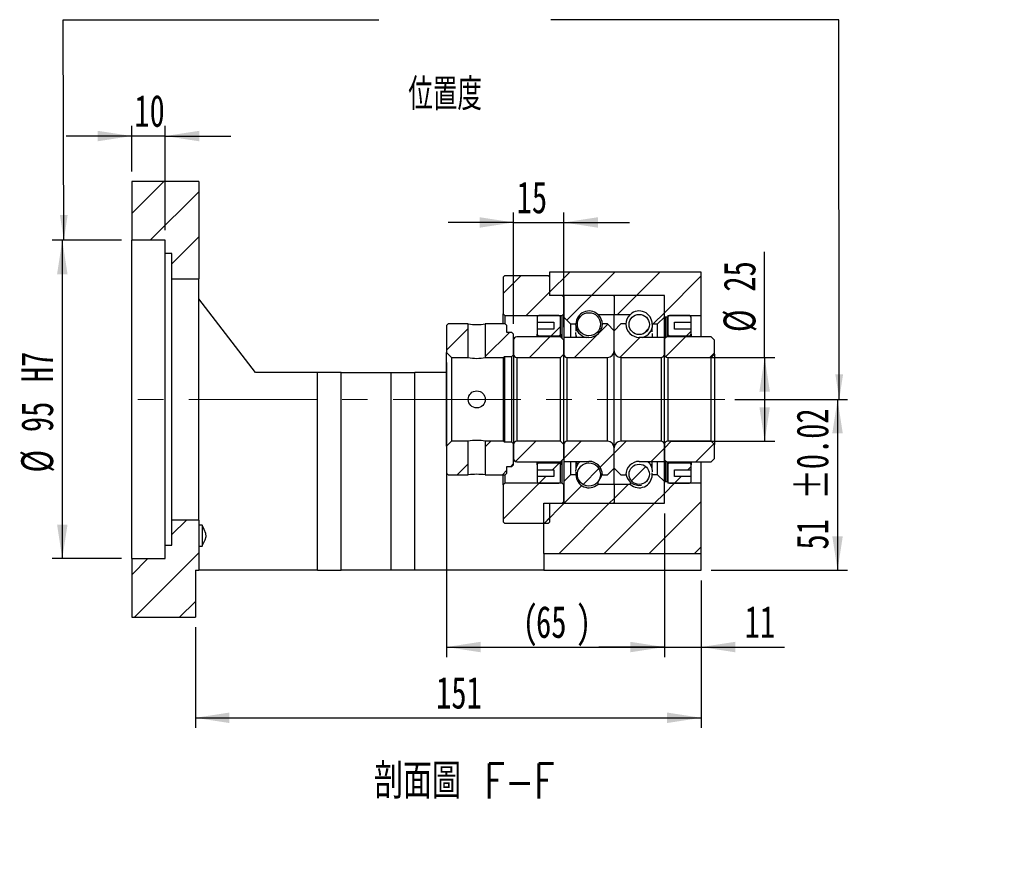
# Model space of a CAD drawing. Header units: millimetres. Extents: x 24 to 285, y 9 to 201.
# Tile 3 of 4: x 187 to 285, y 9 to 92. Entities that reach past the tile are written whole.
import ezdxf

# ---------------------------------------------------------------- set-up
doc = ezdxf.new("R2010")
doc.units = ezdxf.units.MM
doc.linetypes.add('CENTERX2', pattern=[20.32, 12.7, -2.54, 2.54, -2.54])
doc.layers.add('圖層0', color=7, linetype='Continuous')
doc.styles.add('SLDTEXTSTYLE0', font='TXT', dxfattribs={"width": 0.7})
doc.styles.add('SLDTEXTSTYLE1', font='TXT', dxfattribs={"width": 0.7, "bigfont": 'bigfont'})
doc.styles.add('SLDTEXTSTYLE4', font='TXT', dxfattribs={"width": 0.75, "bigfont": 'bigfont'})
doc.dimstyles.new('SLDDIMSTYLE3', dxfattribs={"dimtxt": 3.389974, "dimasz": 2.5, "dimexe": 0, "dimexo": 0.0625, "dimgap": 0.847493, "dimtad": 1, "dimlfac": 3, "dimrnd": 1e-09, "dimzin": 12, "dimdsep": 46, "dimtxsty": 'SLDTEXTSTYLE0', "dimsah": 1, "dimcen": 0.09, "dimadec": 0, "dimazin": 3, "dimtfac": 1, "dimtofl": 0, "dimtmove": 0, "dimatfit": 3, "dimfxl": 0, "dimfrac": 2, "dimtolj": 1, "dimtzin": 12, "dimarcsym": 0})
doc.dimstyles.new('SLDDIMSTYLE6', dxfattribs={"dimtxt": 3.389974, "dimasz": 2.5, "dimexe": 0, "dimexo": 0.0625, "dimgap": 0.847493, "dimtad": 1, "dimlfac": 3, "dimrnd": 1e-09, "dimzin": 12, "dimdsep": 46, "dimtxsty": 'SLDTEXTSTYLE0', "dimsah": 1, "dimcen": 0.09, "dimadec": 0, "dimazin": 3, "dimtfac": 1, "dimtmove": 0, "dimatfit": 0, "dimfxl": 0, "dimfrac": 2, "dimtolj": 1, "dimtzin": 12, "dimarcsym": 0})
doc.dimstyles.new('SLDDIMSTYLE7', dxfattribs={"dimtxt": 3.389974, "dimasz": 2.5, "dimexe": 0, "dimexo": 0.0625, "dimgap": 0.847493, "dimtad": 1, "dimlfac": 3, "dimrnd": 1e-09, "dimzin": 12, "dimdsep": 46, "dimtxsty": 'SLDTEXTSTYLE0', "dimsah": 1, "dimcen": 0.09, "dimadec": 0, "dimazin": 3, "dimtfac": 1, "dimtofl": 0, "dimtmove": 0, "dimatfit": 3, "dimfxl": 0, "dimfrac": 2, "dimtolj": 1, "dimarcsym": 0})
doc.dimstyles.new('SLDDIMSTYLE8', dxfattribs={"dimtxt": 3.389974, "dimasz": 2.5, "dimexe": 0, "dimexo": 0.0625, "dimgap": 0.847493, "dimtad": 1, "dimlfac": 3, "dimrnd": 1e-09, "dimzin": 12, "dimdsep": 46, "dimtxsty": 'SLDTEXTSTYLE0', "dimsah": 1, "dimcen": 0.09, "dimadec": 0, "dimazin": 3, "dimtol": 1, "dimtp": 0.02, "dimtm": 0.02, "dimtfac": 1, "dimtofl": 0, "dimtmove": 0, "dimatfit": 3, "dimfxl": 0, "dimfrac": 2, "dimtolj": 1, "dimarcsym": 0})

# ---------------------------------------------------------------- blocks, each defined once
blk = doc.blocks.new('_D_12')
at = {"layer": '圖層0', "color": 7}
for p, q in [((198.547, 77.012), (198.547, 81.536)), ((201.88, 71.179), (201.88, 81.536)), ((198.547, 80.536), (192.028, 80.536)), ((201.88, 80.536), (198.547, 80.536)), ((201.88, 80.536), (208.399, 80.536))]:
    blk.add_line(p, q, dxfattribs=at)
for points in [[(198.547, 80.536), (195.157, 81.057), (195.157, 80.014)], [(201.88, 80.536), (205.27, 80.014), (205.27, 81.057)]]:
    blk.add_solid(points, dxfattribs=at)
at = {"layer": '圖層0', "color": 7, "insert": (198.813, 84.629), "char_height": 3.175, "attachment_point": 1, "style": 'SLDTEXTSTYLE0'}
blk.add_mtext('10', dxfattribs=at)
blk = doc.blocks.new('_D_13')
at = {"layer": '圖層0', "color": 7}
for p, q in [((197.547, 70.179), (190.642, 70.179)), ((191.642, 70.179), (191.642, 38.512)), ((197.547, 38.512), (190.642, 38.512))]:
    blk.add_line(p, q, dxfattribs=at)
for points in [[(191.642, 70.179), (191.121, 66.789), (192.164, 66.789)], [(191.642, 38.512), (192.164, 41.902), (191.121, 41.902)]]:
    blk.add_solid(points, dxfattribs=at)
at = {"layer": '圖層0', "color": 7, "char_height": 3.175, "attachment_point": 1, "rotation": 90, "style": 'SLDTEXTSTYLE0'}
for s, insert in [('H7', (187.55, 56.06)), ('95', (187.55, 51.093)), ('%%c', (187.55, 47.072))]:
    blk.add_mtext(s, dxfattribs=dict(at, insert=insert))
blk = doc.blocks.new('_D_14')
at = {"layer": '圖層0', "color": 7}
for p, q in [((255.213, 36.345), (255.213, 21.679)), ((204.88, 31.679), (204.88, 21.679)), ((204.88, 22.679), (255.213, 22.679))]:
    blk.add_line(p, q, dxfattribs=at)
for points in [[(204.88, 22.679), (208.27, 22.157), (208.27, 23.2)], [(255.213, 22.679), (251.823, 23.2), (251.823, 22.157)]]:
    blk.add_solid(points, dxfattribs=at)
at = {"layer": '圖層0', "color": 7, "insert": (228.839, 26.772), "char_height": 3.175, "attachment_point": 1, "style": 'SLDTEXTSTYLE0'}
blk.add_mtext('151', dxfattribs=at)
blk = doc.blocks.new('_D_15')
at = {"layer": '圖層0', "color": 7}
for p, q in [((229.88, 58.012), (229.88, 28.715)), ((251.547, 43.012), (251.547, 28.715)), ((229.88, 29.715), (251.547, 29.715))]:
    blk.add_line(p, q, dxfattribs=at)
for points in [[(229.88, 29.715), (233.27, 29.193), (233.27, 30.236)], [(251.547, 29.715), (248.157, 30.236), (248.157, 29.193)]]:
    blk.add_solid(points, dxfattribs=at)
at = {"layer": '圖層0', "color": 7, "char_height": 3.175, "attachment_point": 1, "style": 'SLDTEXTSTYLE0'}
for s, insert in [('(', (237.453, 33.807)), ('65', (238.782, 33.807)), (')', (242.757, 33.807))]:
    blk.add_mtext(s, dxfattribs=dict(at, insert=insert))
blk = doc.blocks.new('_D_16')
at = {"layer": '圖層0', "color": 7}
for p, q in [((251.547, 43.012), (251.547, 28.715)), ((255.213, 36.345), (255.213, 28.715)), ((251.547, 29.715), (245.028, 29.715)), ((251.547, 29.715), (255.213, 29.715)), ((255.213, 29.715), (263.513, 29.715))]:
    blk.add_line(p, q, dxfattribs=at)
for points in [[(251.547, 29.715), (248.157, 30.236), (248.157, 29.193)], [(255.213, 29.715), (258.603, 29.193), (258.603, 30.236)]]:
    blk.add_solid(points, dxfattribs=at)
at = {"layer": '圖層0', "color": 7, "insert": (259.538, 33.807), "char_height": 3.175, "attachment_point": 1, "style": 'SLDTEXTSTYLE0'}
blk.add_mtext('11', dxfattribs=at)
blk = doc.blocks.new('_D_17')
at = {"layer": '圖層0', "color": 7}
for p, q in [((261.526, 58.512), (261.526, 69.036)), ((252.213, 58.512), (262.526, 58.512)), ((261.526, 58.512), (261.526, 50.179)), ((252.213, 50.179), (262.526, 50.179))]:
    blk.add_line(p, q, dxfattribs=at)
for points in [[(261.526, 58.512), (261.004, 55.122), (262.047, 55.122)], [(261.526, 50.179), (262.047, 53.569), (261.004, 53.569)]]:
    blk.add_solid(points, dxfattribs=at)
at = {"layer": '圖層0', "color": 7, "char_height": 3.175, "attachment_point": 1, "rotation": 90, "style": 'SLDTEXTSTYLE0'}
for s, insert in [('25', (257.433, 65.061)), ('%%c', (257.433, 61.039))]:
    blk.add_mtext(s, dxfattribs=dict(at, insert=insert))
blk = doc.blocks.new('_D_18')
at = {"layer": '圖層0', "color": 7}
for p, q in [((258.575, 54.345), (269.779, 54.345)), ((268.779, 54.345), (268.779, 37.345)), ((256.213, 37.345), (269.779, 37.345))]:
    blk.add_line(p, q, dxfattribs=at)
for points in [[(268.779, 54.345), (268.257, 50.955), (269.3, 50.955)], [(268.779, 37.345), (269.3, 40.735), (268.257, 40.735)]]:
    blk.add_solid(points, dxfattribs=at)
at = {"layer": '圖層0', "color": 7, "char_height": 3.175, "attachment_point": 1, "rotation": 90, "style": 'SLDTEXTSTYLE0'}
for s, insert in [('±0.02', (264.686, 44.378)), ('51', (264.686, 39.411))]:
    blk.add_mtext(s, dxfattribs=dict(at, insert=insert))
blk = doc.blocks.new('_D_19')
at = {"layer": '圖層0', "color": 7}
for p, q in [((236.547, 61.845), (236.547, 72.941)), ((241.547, 61.512), (241.547, 72.941)), ((236.547, 71.941), (230.028, 71.941)), ((236.547, 71.941), (241.547, 71.941)), ((241.547, 71.941), (248.066, 71.941))]:
    blk.add_line(p, q, dxfattribs=at)
for points in [[(236.547, 71.941), (233.157, 72.463), (233.157, 71.42)], [(241.547, 71.941), (244.937, 71.42), (244.937, 72.463)]]:
    blk.add_solid(points, dxfattribs=at)
at = {"layer": '圖層0', "color": 7, "insert": (236.855, 76.034), "char_height": 3.175, "attachment_point": 1, "style": 'SLDTEXTSTYLE0'}
blk.add_mtext('15', dxfattribs=at)

msp = doc.modelspace()

# ---------------------------------------------------------------- hatches: boundary and pattern name
at = {"layer": '圖層0', "linetype": 'Continuous', "lineweight": 18}
h = msp.add_hatch(dxfattribs=at)
h.set_pattern_fill('ANSI31', color=256, style=0)
h.paths.add_polyline_path([(205.2134, 66.3454), (205.2134, 76.0121), (198.5467, 76.0121), (198.5467, 70.1787), (201.8801, 70.1787), (201.8801, 68.8454), (202.5467, 68.8454), (202.5467, 66.3454)], flags=0)
h = msp.add_hatch(dxfattribs=at)
h.set_pattern_fill('ANSI31', color=256, style=0)
h.paths.add_polyline_path([(235.6634, 66.6787), (235.4967, 66.5121), (235.4967, 62.8454), (235.6634, 62.6787), (241.3801, 62.6787), (241.5467, 62.8454), (241.5467, 64.5121), (241.3801, 64.6787), (240.1634, 64.6787), (240.1634, 66.5121), (239.9967, 66.6787)], flags=0)
h = msp.add_hatch(dxfattribs=at)
h.set_pattern_fill('ANSI31', color=256, style=0)
h.paths.add_polyline_path([(251.8801, 62.6787), (255.2134, 62.6787), (255.2134, 67.0121), (240.1134, 67.0121), (240.1134, 64.6787), (251.5467, 64.6787), (251.5467, 62.5787), (251.6134, 62.5121), (251.8134, 62.5121), (251.8801, 62.5787)], flags=0)
h = msp.add_hatch(dxfattribs=at)
h.set_pattern_fill('ANSI31', color=256, style=0)
edge = h.paths.add_edge_path(flags=0)
edge.add_line((246.4467, 64.6787), (241.6467, 64.6787))
edge.add_arc((241.6467, 64.5787), 0.1, 90, 180)
edge.add_line((241.5467, 64.5787), (241.5467, 62.5121))
edge.add_line((241.5467, 62.5121), (242.2134, 61.8454))
edge.add_line((242.2134, 61.8454), (242.7551, 61.8454))
edge.add_arc((244.0467, 61.8454), 1.2917, 47.348118, 180, ccw=False)
edge.add_line((244.9219, 62.7954), (246.5467, 62.7954))
edge.add_line((246.5467, 62.7954), (246.5467, 64.5787))
edge.add_arc((246.4467, 64.5787), 0.1, 0, 90)
h = msp.add_hatch(dxfattribs=at)
h.set_pattern_fill('ANSI31', color=256, style=0)
edge = h.paths.add_edge_path(flags=0)
edge.add_line((251.5467, 62.5121), (251.5467, 64.5787))
edge.add_arc((251.4467, 64.5787), 0.1, 0, 90)
edge.add_line((251.4467, 64.6787), (246.6467, 64.6787))
edge.add_arc((246.6467, 64.5787), 0.1, 90, 180)
edge.add_line((246.5467, 64.5787), (246.5467, 62.7954))
edge.add_line((246.5467, 62.7954), (248.1716, 62.7954))
edge.add_arc((249.0467, 61.8454), 1.2917, 0, 132.651882, ccw=False)
edge.add_line((250.3384, 61.8454), (250.8801, 61.8454))
edge.add_line((250.8801, 61.8454), (251.5467, 62.5121))
h = msp.add_hatch(dxfattribs=at)
h.set_pattern_fill('ANSI31', color=256, style=0)
edge = h.paths.add_edge_path(flags=0)
edge.add_arc((244.0467, 61.8154), 1.1528, 0, 360)
h = msp.add_hatch(dxfattribs=at)
h.set_pattern_fill('ANSI31', color=256, style=0)
edge = h.paths.add_edge_path(flags=0)
edge.add_arc((249.0467, 61.7945), 1.0085, 0, 360)
h = msp.add_hatch(dxfattribs=at)
h.set_pattern_fill('ANSI31', color=256, style=0)
h.paths.add_polyline_path([(230.0467, 61.8454), (229.8801, 61.6787), (229.8801, 59.0121), (230.3801, 58.5121), (232.0301, 58.5121), (232.0301, 61.8454)], flags=0)
h = msp.add_hatch(dxfattribs=at)
h.set_pattern_fill('ANSI31', color=256, style=0)
h.paths.add_polyline_path([(236.5467, 60.8454), (236.3801, 61.0121), (235.8801, 61.0121), (235.8801, 61.6787), (235.7134, 61.8454), (233.7301, 61.8454), (233.7301, 58.5121), (235.5467, 58.5121), (235.6301, 58.5954), (236.3801, 58.5954), (236.5467, 58.7621)], flags=0)
h = msp.add_hatch(dxfattribs=at)
h.set_pattern_fill('ANSI31', color=256, style=0)
edge = h.paths.add_edge_path(flags=0)
edge.add_line((240.5467, 62.0121), (240.5467, 61.3454))
edge.add_line((240.5467, 61.3454), (238.8801, 61.3454))
edge.add_line((238.8801, 61.3454), (238.8801, 60.8454))
edge.add_arc((239.0467, 60.8454), 0.1667, 180, 270)
edge.add_line((239.0467, 60.6787), (241.0467, 60.6787))
edge.add_arc((241.0467, 60.8454), 0.1667, 270, 360)
edge.add_line((241.2134, 60.8454), (241.2134, 62.5121))
edge.add_arc((241.0467, 62.5121), 0.1667, 0, 90)
edge.add_line((241.0467, 62.6787), (239.0467, 62.6787))
edge.add_arc((239.0467, 62.5121), 0.1667, 90, 180)
edge.add_line((238.8801, 62.5121), (238.8801, 62.0121))
edge.add_line((238.8801, 62.0121), (240.5467, 62.0121))
h = msp.add_hatch(dxfattribs=at)
h.set_pattern_fill('ANSI31', color=256, style=0)
edge = h.paths.add_edge_path(flags=0)
edge.add_line((246.5467, 59.1787), (246.5467, 61.1787))
edge.add_line((246.5467, 61.1787), (245.8801, 61.8454))
edge.add_line((245.8801, 61.8454), (245.3801, 61.8454))
edge.add_arc((244.0467, 61.8454), 1.3333, 270, 360, ccw=False)
edge.add_line((244.0467, 60.5121), (241.5467, 60.5121))
edge.add_line((241.5467, 60.5121), (241.5467, 58.8454))
edge.add_arc((241.8801, 58.8454), 0.3333, 180, 270)
edge.add_line((241.8801, 58.5121), (245.8801, 58.5121))
edge.add_arc((245.8801, 59.1787), 0.6667, 270, 360)
h = msp.add_hatch(dxfattribs=at)
h.set_pattern_fill('ANSI31', color=256, style=0)
edge = h.paths.add_edge_path(flags=0)
edge.add_line((247.7134, 61.8454), (247.2134, 61.8454))
edge.add_line((247.2134, 61.8454), (246.5467, 61.1787))
edge.add_line((246.5467, 61.1787), (246.5467, 59.1787))
edge.add_arc((247.2134, 59.1787), 0.6667, 180, 270)
edge.add_line((247.2134, 58.5121), (251.2134, 58.5121))
edge.add_arc((251.2134, 58.8454), 0.3333, 270, 360)
edge.add_line((251.5467, 58.8454), (251.5467, 60.5121))
edge.add_line((251.5467, 60.5121), (249.0467, 60.5121))
edge.add_arc((249.0467, 61.8454), 1.3333, 180, 270, ccw=False)
h = msp.add_hatch(dxfattribs=at)
h.set_pattern_fill('ANSI31', color=256, style=0)
edge = h.paths.add_edge_path(flags=0)
edge.add_line((254.2134, 60.8454), (254.2134, 61.3454))
edge.add_line((254.2134, 61.3454), (252.5467, 61.3454))
edge.add_line((252.5467, 61.3454), (252.5467, 62.0121))
edge.add_line((252.5467, 62.0121), (254.2134, 62.0121))
edge.add_line((254.2134, 62.0121), (254.2134, 62.5121))
edge.add_arc((254.0467, 62.5121), 0.1667, 0, 90)
edge.add_line((254.0467, 62.6787), (252.0467, 62.6787))
edge.add_arc((252.0467, 62.5121), 0.1667, 90, 180)
edge.add_line((251.8801, 62.5121), (251.8801, 60.8454))
edge.add_arc((252.0467, 60.8454), 0.1667, 180, 270)
edge.add_line((252.0467, 60.6787), (254.0467, 60.6787))
edge.add_arc((254.0467, 60.8454), 0.1667, 270, 360)
h = msp.add_hatch(dxfattribs=at)
h.set_pattern_fill('ANSI31', color=256, style=0)
edge = h.paths.add_edge_path(flags=0)
edge.add_line((241.2134, 58.5121), (241.5467, 58.8454))
edge.add_line((241.5467, 58.8454), (241.5467, 60.2287))
edge.add_line((241.5467, 60.2287), (241.2134, 60.5621))
edge.add_line((241.2134, 60.5621), (236.8801, 60.5621))
edge.add_arc((236.8801, 60.2287), 0.3333, 90, 180)
edge.add_line((236.5467, 60.2287), (236.5467, 58.8454))
edge.add_arc((236.8801, 58.8454), 0.3333, 180, 270)
edge.add_line((236.8801, 58.5121), (241.2134, 58.5121))
h = msp.add_hatch(dxfattribs=at)
h.set_pattern_fill('ANSI31', color=256, style=0)
edge = h.paths.add_edge_path(flags=0)
edge.add_line((256.2134, 58.5121), (256.5467, 58.8454))
edge.add_line((256.5467, 58.8454), (256.5467, 60.2287))
edge.add_line((256.5467, 60.2287), (256.2134, 60.5621))
edge.add_line((256.2134, 60.5621), (251.8801, 60.5621))
edge.add_arc((251.8801, 60.2287), 0.3333, 90, 180)
edge.add_line((251.5467, 60.2287), (251.5467, 58.8454))
edge.add_arc((251.8801, 58.8454), 0.3333, 180, 270)
edge.add_line((251.8801, 58.5121), (256.2134, 58.5121))
h = msp.add_hatch(dxfattribs=at)
h.set_pattern_fill('ANSI31', color=256, style=0)
h.paths.add_polyline_path([(229.8801, 47.0121), (230.0467, 46.8454), (232.0301, 46.8454), (232.0301, 50.1787), (230.3801, 50.1787), (229.8801, 49.6787)], flags=0)
h = msp.add_hatch(dxfattribs=at)
h.set_pattern_fill('ANSI31', color=256, style=0)
h.paths.add_polyline_path([(235.7134, 46.8454), (235.8801, 47.0121), (235.8801, 47.6787), (236.3801, 47.6787), (236.5467, 47.8454), (236.5467, 49.9287), (236.3801, 50.0954), (235.6301, 50.0954), (235.5467, 50.1787), (233.7301, 50.1787), (233.7301, 46.8454)], flags=0)
h = msp.add_hatch(dxfattribs=at)
h.set_pattern_fill('ANSI31', color=256, style=0)
edge = h.paths.add_edge_path(flags=0)
edge.add_line((241.5467, 49.8454), (241.2134, 50.1787))
edge.add_line((241.2134, 50.1787), (236.8801, 50.1787))
edge.add_arc((236.8801, 49.8454), 0.3333, 90, 180)
edge.add_line((236.5467, 49.8454), (236.5467, 48.4621))
edge.add_arc((236.8801, 48.4621), 0.3333, 180, 270)
edge.add_line((236.8801, 48.1287), (241.2134, 48.1287))
edge.add_line((241.2134, 48.1287), (241.5467, 48.4621))
edge.add_line((241.5467, 48.4621), (241.5467, 49.8454))
h = msp.add_hatch(dxfattribs=at)
h.set_pattern_fill('ANSI31', color=256, style=0)
edge = h.paths.add_edge_path(flags=0)
edge.add_line((245.3801, 46.8454), (245.8801, 46.8454))
edge.add_line((245.8801, 46.8454), (246.5467, 47.5121))
edge.add_line((246.5467, 47.5121), (246.5467, 49.5121))
edge.add_arc((245.8801, 49.5121), 0.6667, 360, 450)
edge.add_line((245.8801, 50.1787), (241.8801, 50.1787))
edge.add_arc((241.8801, 49.8454), 0.3333, 90, 180)
edge.add_line((241.5467, 49.8454), (241.5467, 48.1787))
edge.add_line((241.5467, 48.1787), (244.0467, 48.1787))
edge.add_arc((244.0467, 46.8454), 1.3333, 0, 90, ccw=False)
h = msp.add_hatch(dxfattribs=at)
h.set_pattern_fill('ANSI31', color=256, style=0)
edge = h.paths.add_edge_path(flags=0)
edge.add_line((246.5467, 49.5121), (246.5467, 47.5121))
edge.add_line((246.5467, 47.5121), (247.2134, 46.8454))
edge.add_line((247.2134, 46.8454), (247.7134, 46.8454))
edge.add_arc((249.0467, 46.8454), 1.3333, 90, 180, ccw=False)
edge.add_line((249.0467, 48.1787), (251.5467, 48.1787))
edge.add_line((251.5467, 48.1787), (251.5467, 49.8454))
edge.add_arc((251.2134, 49.8454), 0.3333, 0, 90)
edge.add_line((251.2134, 50.1787), (247.2134, 50.1787))
edge.add_arc((247.2134, 49.5121), 0.6667, 90, 180)
h = msp.add_hatch(dxfattribs=at)
h.set_pattern_fill('ANSI31', color=256, style=0)
edge = h.paths.add_edge_path(flags=0)
edge.add_line((256.5467, 49.8454), (256.2134, 50.1787))
edge.add_line((256.2134, 50.1787), (251.8801, 50.1787))
edge.add_arc((251.8801, 49.8454), 0.3333, 90, 180)
edge.add_line((251.5467, 49.8454), (251.5467, 48.4621))
edge.add_arc((251.8801, 48.4621), 0.3333, 180, 270)
edge.add_line((251.8801, 48.1287), (256.2134, 48.1287))
edge.add_line((256.2134, 48.1287), (256.5467, 48.4621))
edge.add_line((256.5467, 48.4621), (256.5467, 49.8454))
h = msp.add_hatch(dxfattribs=at)
h.set_pattern_fill('ANSI31', color=256, style=0)
edge = h.paths.add_edge_path(flags=0)
edge.add_line((238.8801, 47.8454), (238.8801, 47.3454))
edge.add_line((238.8801, 47.3454), (240.5467, 47.3454))
edge.add_line((240.5467, 47.3454), (240.5467, 46.6787))
edge.add_line((240.5467, 46.6787), (238.8801, 46.6787))
edge.add_line((238.8801, 46.6787), (238.8801, 46.1787))
edge.add_arc((239.0467, 46.1787), 0.1667, 180, 270)
edge.add_line((239.0467, 46.0121), (241.0467, 46.0121))
edge.add_arc((241.0467, 46.1787), 0.1667, 270, 360)
edge.add_line((241.2134, 46.1787), (241.2134, 47.8454))
edge.add_arc((241.0467, 47.8454), 0.1667, 0, 90)
edge.add_line((241.0467, 48.0121), (239.0467, 48.0121))
edge.add_arc((239.0467, 47.8454), 0.1667, 90, 180)
h = msp.add_hatch(dxfattribs=at)
h.set_pattern_fill('ANSI31', color=256, style=0)
edge = h.paths.add_edge_path(flags=0)
edge.add_arc((244.0467, 46.8754), 1.1528, 0, 360)
h = msp.add_hatch(dxfattribs=at)
h.set_pattern_fill('ANSI31', color=256, style=0)
edge = h.paths.add_edge_path(flags=0)
edge.add_line((252.5467, 46.6787), (252.5467, 47.3454))
edge.add_line((252.5467, 47.3454), (254.2134, 47.3454))
edge.add_line((254.2134, 47.3454), (254.2134, 47.8454))
edge.add_arc((254.0467, 47.8454), 0.1667, 0, 90)
edge.add_line((254.0467, 48.0121), (252.0467, 48.0121))
edge.add_arc((252.0467, 47.8454), 0.1667, 90, 180)
edge.add_line((251.8801, 47.8454), (251.8801, 46.1787))
edge.add_arc((252.0467, 46.1787), 0.1667, 180, 270)
edge.add_line((252.0467, 46.0121), (254.0467, 46.0121))
edge.add_arc((254.0467, 46.1787), 0.1667, 270, 360)
edge.add_line((254.2134, 46.1787), (254.2134, 46.6787))
edge.add_line((254.2134, 46.6787), (252.5467, 46.6787))
h = msp.add_hatch(dxfattribs=at)
h.set_pattern_fill('ANSI31', color=256, style=0)
edge = h.paths.add_edge_path(flags=0)
edge.add_arc((249.0467, 46.8963), 1.0085, 0, 360)
h = msp.add_hatch(dxfattribs=at)
h.set_pattern_fill('ANSI31', color=256, style=0)
h.paths.add_polyline_path([(239.5467, 44.0121), (239.5467, 39.0121), (255.2134, 39.0121), (255.2134, 46.0121), (251.8801, 46.0121), (251.8801, 46.1121), (251.8134, 46.1787), (251.6134, 46.1787), (251.5467, 46.1121), (251.5467, 44.0121)], flags=0)
h = msp.add_hatch(dxfattribs=at)
h.set_pattern_fill('ANSI31', color=256, style=0)
edge = h.paths.add_edge_path(flags=0)
edge.add_line((241.5467, 46.1787), (241.5467, 44.1121))
edge.add_arc((241.6467, 44.1121), 0.1, 180, 270)
edge.add_line((241.6467, 44.0121), (246.4467, 44.0121))
edge.add_arc((246.4467, 44.1121), 0.1, 270, 360)
edge.add_line((246.5467, 44.1121), (246.5467, 45.8954))
edge.add_line((246.5467, 45.8954), (244.9219, 45.8954))
edge.add_arc((244.0467, 46.8454), 1.2917, 180, 312.651882, ccw=False)
edge.add_line((242.7551, 46.8454), (242.2134, 46.8454))
edge.add_line((242.2134, 46.8454), (241.5467, 46.1787))
h = msp.add_hatch(dxfattribs=at)
h.set_pattern_fill('ANSI31', color=256, style=0)
edge = h.paths.add_edge_path(flags=0)
edge.add_line((246.6467, 44.0121), (251.4467, 44.0121))
edge.add_arc((251.4467, 44.1121), 0.1, 270, 360)
edge.add_line((251.5467, 44.1121), (251.5467, 46.1787))
edge.add_line((251.5467, 46.1787), (250.8801, 46.8454))
edge.add_line((250.8801, 46.8454), (250.3384, 46.8454))
edge.add_arc((249.0467, 46.8454), 1.2917, 227.348118, 360, ccw=False)
edge.add_line((248.1716, 45.8954), (246.5467, 45.8954))
edge.add_line((246.5467, 45.8954), (246.5467, 44.1121))
edge.add_arc((246.6467, 44.1121), 0.1, 180, 270)
h = msp.add_hatch(dxfattribs=at)
h.set_pattern_fill('ANSI31', color=256, style=0)
h.paths.add_polyline_path([(235.6634, 46.0121), (235.4967, 45.8454), (235.4967, 42.1787), (235.6634, 42.0121), (239.9967, 42.0121), (240.1634, 42.1787), (240.1634, 44.0121), (241.3801, 44.0121), (241.5467, 44.1787), (241.5467, 45.8454), (241.3801, 46.0121)], flags=0)
h = msp.add_hatch(dxfattribs=at)
h.set_pattern_fill('ANSI31', color=256, style=0)
h.paths.add_polyline_path([(205.2134, 37.3454), (205.2134, 42.3454), (202.5467, 42.3454), (202.5467, 39.8454), (201.8801, 39.8454), (201.8801, 38.5121), (198.5467, 38.5121), (198.5467, 32.6787), (204.8801, 32.6787), (204.8801, 37.3454)], flags=0)

# ---------------------------------------------------------------- linework, layer by layer
at = {"color": 7, "linetype": 'Continuous', "lineweight": 25}
for p, q in [((198.5467, 76.0121), (198.5467, 70.1787)), ((205.2134, 76.0121), (198.5467, 76.0121)), ((205.2134, 76.0121), (205.2134, 66.3454)), ((201.8801, 70.1787), (198.5467, 70.1787)), ((198.5467, 38.5121), (198.5467, 70.1787)), ((201.8801, 68.8454), (201.8801, 70.1787)), ((202.5467, 68.8454), (201.8801, 68.8454)), ((201.8801, 39.8454), (201.8801, 68.8454)), ((202.5467, 66.3454), (202.5467, 68.8454)), ((235.4967, 66.5121), (235.6634, 66.6787)), ((235.6634, 66.6787), (239.9967, 66.6787)), ((239.9967, 66.6787), (240.1634, 66.5121)), ((240.1134, 67.0121), (240.1134, 64.6787)), ((255.2134, 67.0121), (240.1134, 67.0121)), ((255.2134, 62.6787), (255.2134, 67.0121)), ((202.5467, 66.3454), (205.2134, 66.3454)), ((202.5467, 42.3454), (202.5467, 66.3454)), ((205.2134, 42.3454), (205.2134, 66.3454)), ((235.4967, 66.5121), (235.4967, 62.8454)), ((240.1634, 64.6787), (240.1634, 66.5121)), ((251.5467, 64.6787), (240.1134, 64.6787)), ((241.3801, 64.6787), (240.1634, 64.6787)), ((241.3801, 64.6787), (241.5467, 64.5121)), ((246.4467, 64.6787), (241.6467, 64.6787)), ((251.4467, 64.6787), (246.6467, 64.6787)), ((251.5467, 62.5787), (251.5467, 64.6787)), ((210.8801, 57.0121), (205.2134, 64.3454)), ((241.5467, 64.5787), (241.5467, 62.5121)), ((241.5467, 62.8454), (241.5467, 64.5121)), ((246.5467, 64.5787), (246.5467, 62.7954)), ((251.5467, 62.5121), (251.5467, 64.5787)), ((235.6634, 62.6787), (235.4967, 62.8454)), ((235.4967, 61.8454), (235.4967, 62.8454)), ((241.5467, 62.8454), (241.3801, 62.6787)), ((244.9219, 62.7954), (246.5467, 62.7954)), ((244.9219, 62.7954), (244.9219, 62.7857)), ((246.5467, 62.7954), (248.1716, 62.7954)), ((246.5467, 61.1787), (246.5467, 62.7954)), ((248.1716, 62.7716), (248.1716, 62.7954)), ((229.8801, 61.6787), (230.0467, 61.8454)), ((232.0301, 61.8454), (230.0467, 61.8454)), ((232.0301, 58.5121), (232.0301, 61.8454)), ((233.7301, 61.8454), (233.7301, 58.5121)), ((235.7134, 61.8454), (233.7301, 61.8454)), ((235.6634, 62.6787), (241.3801, 62.6787)), ((235.6634, 62.6787), (235.6634, 61.8454)), ((235.7134, 61.8454), (235.8801, 61.6787)), ((238.8801, 62.5121), (238.8801, 62.0121)), ((238.8801, 62.0121), (240.5467, 62.0121)), ((238.8801, 62.0121), (238.8801, 61.3454)), ((241.0467, 62.6787), (239.0467, 62.6787)), ((240.5467, 62.0121), (240.5467, 61.3454)), ((241.2134, 60.8454), (241.2134, 62.5121)), ((241.3801, 60.3954), (241.3801, 62.6787)), ((241.5467, 62.5121), (242.2134, 61.8454)), ((241.5467, 62.5121), (241.5467, 60.5121)), ((242.2134, 61.8454), (242.7551, 61.8454)), ((242.2134, 61.8454), (242.2134, 60.5121)), ((242.7551, 61.8454), (242.7551, 61.8377)), ((245.8801, 61.8454), (245.3801, 61.8454)), ((246.5467, 61.1787), (245.8801, 61.8454)), ((247.2134, 61.8454), (246.5467, 61.1787)), ((247.7134, 61.8454), (247.2134, 61.8454)), ((250.3384, 61.8454), (250.8801, 61.8454)), ((250.3384, 61.8257), (250.3384, 61.8454)), ((250.8801, 61.8454), (251.5467, 62.5121)), ((250.8801, 60.5121), (250.8801, 61.8454)), ((251.6134, 62.5121), (251.5467, 62.5787)), ((251.5467, 60.5121), (251.5467, 62.5121)), ((251.8134, 62.5121), (251.6134, 62.5121)), ((251.6134, 62.5121), (251.6134, 60.4287)), ((251.8801, 62.5787), (251.8134, 62.5121)), ((251.8134, 60.5553), (251.8134, 62.5121)), ((251.8801, 62.6787), (251.8801, 62.5787)), ((251.8801, 62.6787), (255.2134, 62.6787)), ((251.8801, 62.5787), (251.8801, 62.5121)), ((251.8801, 62.5121), (251.8801, 60.8454)), ((254.0467, 62.6787), (252.0467, 62.6787)), ((252.5467, 62.0121), (254.2134, 62.0121)), ((252.5467, 61.3454), (252.5467, 62.0121)), ((254.2134, 62.0121), (254.2134, 62.5121)), ((254.2134, 61.3454), (254.2134, 62.0121)), ((255.2134, 60.5621), (255.2134, 62.6787)), ((229.8801, 61.6787), (229.8801, 59.0121)), ((235.8801, 61.0121), (235.8801, 61.6787)), ((236.3801, 61.0121), (235.8801, 61.0121)), ((236.3801, 61.0121), (236.5467, 60.8454)), ((236.5467, 58.7621), (236.5467, 60.8454)), ((238.8801, 61.3454), (238.8801, 60.8454)), ((240.5467, 61.3454), (238.8801, 61.3454)), ((238.8801, 60.5621), (238.8801, 60.8454)), ((241.2134, 60.8454), (241.2134, 60.5621)), ((242.7551, 61.4847), (242.7551, 61.1373)), ((246.5467, 59.1787), (246.5467, 61.1787)), ((250.3384, 61.0485), (250.3384, 61.4638)), ((251.8801, 60.5621), (251.8801, 60.8454)), ((254.2134, 61.3454), (252.5467, 61.3454)), ((254.2134, 60.8454), (254.2134, 61.3454)), ((254.2134, 60.8454), (254.2134, 60.5621)), ((236.5467, 60.2287), (236.5467, 58.8454)), ((241.2134, 60.5621), (236.8801, 60.5621)), ((239.0467, 60.6787), (241.0467, 60.6787)), ((241.2134, 60.5621), (241.5467, 60.2287)), ((241.5467, 60.5121), (241.5467, 58.8454)), ((244.0467, 60.5121), (241.5467, 60.5121)), ((241.5467, 58.8454), (241.5467, 60.2287)), ((242.7551, 60.6597), (242.7551, 60.5121)), ((251.5467, 60.5121), (249.0467, 60.5121)), ((250.3384, 60.5121), (250.3384, 60.563)), ((251.5467, 58.8454), (251.5467, 60.5121)), ((251.5467, 60.2287), (251.5467, 58.8454)), ((256.2134, 60.5621), (251.8801, 60.5621)), ((252.0467, 60.6787), (254.0467, 60.6787)), ((256.2134, 60.5621), (256.5467, 60.2287)), ((256.5467, 58.8454), (256.5467, 60.2287)), ((230.3801, 58.5121), (229.8801, 59.0121)), ((229.8801, 49.6787), (229.8801, 59.0121)), ((241.5467, 58.8454), (241.2134, 58.5121)), ((241.5467, 49.8454), (241.5467, 58.8454)), ((246.5467, 49.5121), (246.5467, 59.1787)), ((251.5467, 49.8454), (251.5467, 58.8454)), ((256.5467, 58.8454), (256.2134, 58.5121)), ((256.5467, 58.8454), (256.5467, 49.8454)), ((230.3801, 58.5121), (230.3801, 50.1787)), ((230.3801, 58.5121), (232.0301, 58.5121)), ((233.7301, 58.5121), (235.5467, 58.5121)), ((235.6301, 58.5954), (235.5467, 58.5121)), ((235.5467, 50.1787), (235.5467, 58.5121)), ((235.6301, 58.5954), (236.3801, 58.5954)), ((235.6301, 58.5954), (235.6301, 50.0954)), ((236.5467, 58.7621), (236.3801, 58.5954)), ((236.3801, 50.0954), (236.3801, 58.5954)), ((236.5467, 58.7621), (236.5467, 49.9287)), ((236.8801, 58.5121), (241.2134, 58.5121)), ((236.8801, 58.5121), (236.8801, 50.1787)), ((241.2134, 50.1787), (241.2134, 58.5121)), ((241.8801, 58.5121), (245.8801, 58.5121)), ((241.8801, 50.1787), (241.8801, 58.5121)), ((245.8801, 50.1787), (245.8801, 58.5121)), ((247.2134, 58.5121), (251.2134, 58.5121)), ((247.2134, 58.5121), (247.2134, 50.1787)), ((251.2134, 58.5121), (251.2134, 50.1787)), ((251.8801, 58.5121), (256.2134, 58.5121)), ((251.8801, 58.5121), (251.8801, 50.1787)), ((256.2134, 50.1787), (256.2134, 58.5121)), ((217.0467, 57.0121), (210.8801, 57.0121)), ((217.0467, 37.3454), (217.0467, 57.0121)), ((219.3801, 57.0121), (217.0467, 57.0121)), ((219.3801, 37.3454), (219.3801, 57.0121)), ((219.3801, 57.0121), (224.3801, 57.0121)), ((224.3801, 37.3454), (224.3801, 57.0121)), ((224.3801, 57.0121), (226.7134, 57.0121)), ((226.7134, 37.3454), (226.7134, 57.0121)), ((229.8801, 57.0121), (226.7134, 57.0121)), ((229.8801, 49.6787), (230.3801, 50.1787)), ((232.0301, 50.1787), (230.3801, 50.1787)), ((232.0301, 46.8454), (232.0301, 50.1787)), ((235.5467, 50.1787), (233.7301, 50.1787)), ((233.7301, 50.1787), (233.7301, 46.8454)), ((235.5467, 50.1787), (235.6301, 50.0954)), ((236.3801, 50.0954), (235.6301, 50.0954)), ((236.3801, 50.0954), (236.5467, 49.9287)), ((241.2134, 50.1787), (236.8801, 50.1787)), ((241.2134, 50.1787), (241.5467, 49.8454)), ((245.8801, 50.1787), (241.8801, 50.1787)), ((251.2134, 50.1787), (247.2134, 50.1787)), ((256.2134, 50.1787), (251.8801, 50.1787)), ((256.2134, 50.1787), (256.5467, 49.8454)), ((229.8801, 49.6787), (229.8801, 47.0121)), ((236.5467, 47.8454), (236.5467, 49.9287)), ((236.5467, 49.8454), (236.5467, 48.4621)), ((241.5467, 49.8454), (241.5467, 48.1787)), ((241.5467, 48.4621), (241.5467, 49.8454)), ((246.5467, 47.5121), (246.5467, 49.5121)), ((251.5467, 49.8454), (251.5467, 48.4621)), ((251.5467, 48.1787), (251.5467, 49.8454)), ((256.5467, 48.4621), (256.5467, 49.8454)), ((236.8801, 48.1287), (241.2134, 48.1287)), ((238.8801, 47.8454), (238.8801, 48.1287)), ((241.0467, 48.0121), (239.0467, 48.0121)), ((241.5467, 48.4621), (241.2134, 48.1287)), ((241.2134, 48.1287), (241.2134, 47.8454)), ((241.3801, 46.0121), (241.3801, 48.2954)), ((241.5467, 48.1787), (244.0467, 48.1787)), ((241.5467, 48.1787), (241.5467, 46.1787)), ((242.2134, 48.1787), (242.2134, 46.8454)), ((242.7551, 48.1787), (242.7551, 47.5183)), ((249.0467, 48.1787), (251.5467, 48.1787)), ((250.3384, 47.4602), (250.3384, 48.1787)), ((250.8801, 46.8454), (250.8801, 48.1787)), ((251.5467, 46.1787), (251.5467, 48.1787)), ((251.6134, 48.2621), (251.6134, 46.1787)), ((251.8134, 46.1787), (251.8134, 48.1355)), ((251.8801, 48.1287), (256.2134, 48.1287)), ((251.8801, 47.8454), (251.8801, 48.1287)), ((254.0467, 48.0121), (252.0467, 48.0121)), ((254.2134, 48.1287), (254.2134, 47.8454)), ((255.2134, 46.0121), (255.2134, 48.1287)), ((256.5467, 48.4621), (256.2134, 48.1287)), ((235.8801, 47.6787), (236.3801, 47.6787)), ((235.8801, 47.0121), (235.8801, 47.6787)), ((236.5467, 47.8454), (236.3801, 47.6787)), ((238.8801, 47.8454), (238.8801, 47.3454)), ((238.8801, 47.3454), (240.5467, 47.3454)), ((238.8801, 47.3454), (238.8801, 46.6787)), ((240.5467, 47.3454), (240.5467, 46.6787)), ((241.2134, 46.1787), (241.2134, 47.8454)), ((242.7551, 47.0958), (242.7551, 46.8454)), ((245.8801, 46.8454), (246.5467, 47.5121)), ((246.5467, 45.8954), (246.5467, 47.5121)), ((246.5467, 47.5121), (247.2134, 46.8454)), ((250.2019, 47.7954), (250.262, 47.9128)), ((250.3384, 46.8454), (250.3384, 47.0464)), ((251.8801, 47.8454), (251.8801, 46.1787)), ((252.5467, 47.3454), (254.2134, 47.3454)), ((252.5467, 46.6787), (252.5467, 47.3454)), ((254.2134, 47.3454), (254.2134, 47.8454)), ((254.2134, 46.6787), (254.2134, 47.3454)), ((230.0467, 46.8454), (229.8801, 47.0121)), ((230.0467, 46.8454), (232.0301, 46.8454)), ((233.7301, 46.8454), (235.7134, 46.8454)), ((235.4967, 45.8454), (235.4967, 46.8454)), ((235.6634, 46.8454), (235.6634, 46.0121)), ((235.8801, 47.0121), (235.7134, 46.8454)), ((238.8801, 46.6787), (238.8801, 46.1787)), ((240.5467, 46.6787), (238.8801, 46.6787)), ((242.2134, 46.8454), (241.5467, 46.1787)), ((241.5467, 46.1787), (241.5467, 44.1121)), ((242.7551, 46.8454), (242.2134, 46.8454)), ((244.9219, 46.125), (244.9219, 45.8954)), ((245.3801, 46.8454), (245.8801, 46.8454)), ((247.2134, 46.8454), (247.7134, 46.8454)), ((248.1716, 45.8954), (248.1716, 46.1268)), ((250.8801, 46.8454), (250.3384, 46.8454)), ((251.5467, 46.1787), (250.8801, 46.8454)), ((251.5467, 44.1121), (251.5467, 46.1787)), ((251.5467, 46.1121), (251.6134, 46.1787)), ((251.5467, 44.0121), (251.5467, 46.1121)), ((251.6134, 46.1787), (251.8134, 46.1787)), ((251.8134, 46.1787), (251.8801, 46.1121)), ((251.8801, 46.1787), (251.8801, 46.1121)), ((251.8801, 46.1121), (251.8801, 46.0121)), ((254.2134, 46.6787), (252.5467, 46.6787)), ((254.2134, 46.1787), (254.2134, 46.6787)), ((235.4967, 45.8454), (235.6634, 46.0121)), ((235.4967, 45.8454), (235.4967, 42.1787)), ((241.3801, 46.0121), (235.6634, 46.0121)), ((239.0467, 46.0121), (241.0467, 46.0121)), ((241.3801, 46.0121), (241.5467, 45.8454)), ((241.5467, 44.1787), (241.5467, 45.8454)), ((246.5467, 45.8954), (244.9219, 45.8954)), ((246.5467, 45.8954), (246.5467, 44.1121)), ((248.1716, 45.8954), (246.5467, 45.8954)), ((255.2134, 46.0121), (251.8801, 46.0121)), ((252.0467, 46.0121), (254.0467, 46.0121)), ((255.2134, 39.0121), (255.2134, 46.0121)), ((241.5467, 44.1787), (241.3801, 44.0121)), ((239.5467, 44.0121), (251.5467, 44.0121)), ((239.5467, 39.0121), (239.5467, 44.0121)), ((240.1634, 44.0121), (241.3801, 44.0121)), ((240.1634, 42.1787), (240.1634, 44.0121)), ((241.6467, 44.0121), (246.4467, 44.0121)), ((246.6467, 44.0121), (251.4467, 44.0121)), ((202.5467, 39.8454), (202.5467, 42.3454)), ((205.2134, 42.3454), (202.5467, 42.3454)), ((205.2134, 42.3454), (205.2134, 37.3454)), ((235.6634, 42.0121), (235.4967, 42.1787)), ((240.1634, 42.1787), (239.9967, 42.0121)), ((205.5467, 41.8339), (205.2134, 41.8339)), ((205.5467, 41.8339), (205.5467, 39.7511)), ((239.9967, 42.0121), (235.6634, 42.0121)), ((201.8801, 38.5121), (201.8801, 39.8454)), ((201.8801, 39.8454), (202.5467, 39.8454)), ((205.2134, 39.7511), (205.5467, 39.7511)), ((198.5467, 38.5121), (198.5467, 32.6787)), ((198.5467, 38.5121), (201.8801, 38.5121)), ((239.5467, 39.0121), (255.2134, 39.0121)), ((239.5467, 39.0121), (239.5467, 37.3454)), ((255.2134, 37.3454), (255.2134, 39.0121)), ((204.8801, 37.3454), (204.8801, 32.6787)), ((204.8801, 37.3454), (205.2134, 37.3454)), ((217.0467, 37.3454), (205.2134, 37.3454)), ((217.0467, 37.3454), (219.3801, 37.3454)), ((224.3801, 37.3454), (219.3801, 37.3454)), ((226.7134, 37.3454), (224.3801, 37.3454)), ((239.5467, 37.3454), (226.7134, 37.3454)), ((239.5467, 37.3454), (255.2134, 37.3454)), ((198.5467, 32.6787), (204.8801, 32.6787))]:
    msp.add_line(p, q, dxfattribs=at)
at = {"color": 8, "linetype": 'Continuous', "lineweight": 25}
for p, q in [((239.0467, 60.6787), (239.0467, 60.5621)), ((241.0467, 60.5621), (241.0467, 60.6787)), ((252.0467, 60.6787), (252.0467, 60.5621)), ((254.0467, 60.5621), (254.0467, 60.6787)), ((239.0467, 48.1287), (239.0467, 48.0121)), ((241.0467, 48.0121), (241.0467, 48.1287)), ((252.0467, 48.1287), (252.0467, 48.0121)), ((254.0467, 48.0121), (254.0467, 48.1287))]:
    msp.add_line(p, q, dxfattribs=at)
at = {"color": 7, "linetype": 'Continuous', "lineweight": 25, "flags": 128}
for points in [[(250.3243, 60.5121), (250.3528, 60.6253), (250.3801, 60.8937)], [(242.8232, 48.0598), (242.8809, 47.9425), (242.9125, 47.8886)], [(205.5467, 39.7511), (205.6069, 39.8611), (205.863, 40.382), (205.954, 40.7055), (205.9335, 40.9922), (205.7651, 41.4192), (205.5467, 41.8339)]]:
    msp.add_lwpolyline(points, dxfattribs=at)
at = {"color": 7, "linetype": 'Continuous', "lineweight": 25}
for centre, radius in [((244.0467, 61.8154), 1.1528), ((249.0467, 61.7945), 1.0085), ((232.8801, 54.3454), 0.85), ((244.0467, 46.8754), 1.1528), ((249.0467, 46.8963), 1.0085)]:
    msp.add_circle(centre, radius, dxfattribs=at)
for centre, radius, start, end in [((241.6467, 64.5787), 0.1, 90, 180), ((246.4467, 64.5787), 0.1, 0, 90), ((246.6467, 64.5787), 0.1, 90, 180), ((251.4467, 64.5787), 0.1, 0, 90), ((244.0467, 61.8454), 1.2917, 47.348118, 180), ((244.0467, 61.8154), 1.3333, 0, 45.646191), ((249.0467, 61.7945), 1.3333, 134.207841, 178.906736), ((249.0467, 61.8454), 1.2917, 0, 132.651882), ((232.8801, 69.3137), 7.5165, 263.50685, 276.49315), ((239.0467, 62.5121), 0.1667, 90, 180), ((241.0467, 62.5121), 0.1667, 0, 90), ((244.0467, 61.8154), 1.3333, 180, 257.826619), ((244.0467, 61.8454), 1.3333, 270, 0), ((249.0467, 61.8454), 1.3333, 180, 270), ((249.0467, 61.7945), 1.3333, 285.880265, 0), ((252.0467, 62.5121), 0.1667, 90, 180), ((254.0467, 62.5121), 0.1667, 0, 90), ((239.0467, 60.8454), 0.1667, 180, 270), ((241.0467, 60.8454), 0.1667, 270, 0), ((244.0467, 60.9904), 1.3333, 180, 201.024451), ((252.0467, 60.8454), 0.1667, 180, 270), ((254.0467, 60.8454), 0.1667, 270, 0), ((236.8801, 60.2287), 0.3333, 90, 180), ((251.8801, 60.2287), 0.3333, 90, 180), ((236.8801, 58.8454), 0.3333, 180, 270), ((241.8801, 58.8454), 0.3333, 180, 270), ((245.8801, 59.1787), 0.6667, 270, 0), ((247.2134, 59.1787), 0.6667, 180, 270), ((251.2134, 58.8454), 0.3333, 270, 0), ((251.8801, 58.8454), 0.3333, 180, 270), ((232.8801, 62.6237), 4.1986, 258.319923, 281.680077), ((232.8801, 46.0722), 4.1936, 78.305693, 101.694307), ((236.8801, 49.8454), 0.3333, 90, 180), ((241.8801, 49.8454), 0.3333, 90, 180), ((245.8801, 49.5121), 0.6667, 360, 90), ((247.2134, 49.5121), 0.6667, 90, 180), ((251.2134, 49.8454), 0.3333, 0, 90), ((251.8801, 49.8454), 0.3333, 90, 180), ((236.8801, 48.4621), 0.3333, 180, 270), ((239.0467, 47.8454), 0.1667, 90, 180), ((241.0467, 47.8454), 0.1667, 0, 90), ((244.0467, 47.1876), 1.3333, 131.984172, 180), ((244.0467, 46.8454), 1.3333, 0, 90), ((249.0467, 46.8454), 1.3333, 90, 180), ((249.0467, 47.1295), 1.3333, 0, 51.895798), ((251.8801, 48.4621), 0.3333, 180, 270), ((252.0467, 47.8454), 0.1667, 90, 180), ((254.0467, 47.8454), 0.1667, 0, 90), ((232.8801, 39.3785), 7.5151, 83.505655, 96.494345), ((239.0467, 46.1787), 0.1667, 180, 270), ((241.0467, 46.1787), 0.1667, 270, 0), ((244.0467, 46.8454), 1.2917, 180, 312.651882), ((244.0467, 47.1876), 1.3333, 319.334357, 352.626601), ((249.0467, 47.1295), 1.3333, 186.116771, 280.426015), ((249.0467, 46.8454), 1.2917, 227.348118, 0), ((252.0467, 46.1787), 0.1667, 180, 270), ((254.0467, 46.1787), 0.1667, 270, 0), ((241.6467, 44.1121), 0.1, 180, 270), ((246.4467, 44.1121), 0.1, 270, 360), ((246.6467, 44.1121), 0.1, 180, 270), ((251.4467, 44.1121), 0.1, 270, 0)]:
    msp.add_arc(centre, radius, start, end, dxfattribs=at)
at = {"layer": '圖層0', "color": 7}
for p, q in [((191.7957, 70.1787), (191.7443, 92.1063)), ((191.7443, 92.1063), (223.1278, 92.1063)), ((268.9093, 92.1063), (240.2524, 92.1063)), ((268.9481, 54.3424), (268.9093, 92.1063))]:
    msp.add_line(p, q, dxfattribs=at)
at = {"layer": '圖層0', "color": 7, "linetype": 'CENTERX2', "lineweight": 18}
msp.add_line((257.5754, 54.3454), (197.8658, 54.3454), dxfattribs=at)
at = {"layer": '圖層0', "color": 7}
for points in [[(191.7957, 70.1787), (192.1745, 72.6796), (191.4052, 72.6778)], [(268.9481, 54.3424), (269.3302, 56.8428), (268.5609, 56.842)]]:
    msp.add_solid(points, dxfattribs=at)

# ---------------------------------------------------------------- texts
at = {"layer": '圖層0', "color": 7, "insert": (226.065, 86.2835), "char_height": 3.175, "attachment_point": 1, "style": 'SLDTEXTSTYLE1'}
msp.add_mtext('\\M+188CA\\M+19275\\M+19378', dxfattribs=at)
at = {"layer": '圖層0', "insert": (231.6374, 18.1391), "char_height": 3.5, "attachment_point": 2, "style": 'SLDTEXTSTYLE4'}
msp.add_mtext('\\M+19655\\M+196CA\\M+19AA4 F-F', dxfattribs=at)

# ---------------------------------------------------------------- dimensions: what is measured, and where the dimension line sits
at = {"layer": '圖層0', "color": 7}
for base, p1, p2, picture, middle in [((198.5467, 80.5358), (201.8801, 70.1787), (198.5467, 76.0121), '_D_12', (200.8005, 80.5358)), ((241.5467, 71.9413), (236.5467, 60.8454), (241.5467, 60.5121), '_D_19', (238.8419, 71.9413))]:
    dim = msp.add_linear_dim(base=base, p1=p1, p2=p2, dimstyle='SLDDIMSTYLE6', dxfattribs=at)
    dim.commit()
    dim.dimension.update_dxf_attribs({"geometry": picture, "text_midpoint": middle, "dimtype": 160})
for base, p1, p2, text, dimstyle, picture, middle in [((191.6424, 38.5121), (198.5467, 70.1787), (198.5467, 38.5121), '%%c<>H7', 'SLDDIMSTYLE7', '_D_13', (191.6424, 54.0477)), ((261.5258, 50.1787), (251.2134, 58.5121), (251.2134, 50.1787), '%%c<>', 'SLDDIMSTYLE3', '_D_17', (261.5258, 65.0375))]:
    dim = msp.add_linear_dim(base=base, p1=p1, p2=p2, angle=90, text=text, dimstyle=dimstyle, dxfattribs=at)
    dim.commit()
    dim.dimension.update_dxf_attribs({"geometry": picture, "text_midpoint": middle, "dimtype": 160})
dim = msp.add_linear_dim(base=(251.5467, 29.7146), p1=(229.8801, 59.0121), p2=(251.5467, 44.0121), text='(<>)', dimstyle='SLDDIMSTYLE3', dxfattribs=at)
dim.commit()
dim.dimension.update_dxf_attribs({"geometry": '_D_15', "text_midpoint": (240.7693, 29.7146), "dimtype": 160})
for base, p1, angle, dimstyle, picture, middle in [((268.7785, 37.3454), (257.5754, 54.3454), 90, 'SLDDIMSTYLE8', '_D_18', (268.7785, 46.4958)), ((255.2134, 29.7146), (251.5467, 44.0121), 0, 'SLDDIMSTYLE6', '_D_16', (261.5258, 29.7146)), ((255.2134, 22.6787), (204.8801, 32.6787), 0, 'SLDDIMSTYLE3', '_D_14', (231.8197, 22.6787))]:
    dim = msp.add_linear_dim(base=base, p1=p1, p2=(255.2134, 37.3454), angle=angle, dimstyle=dimstyle, dxfattribs=at)
    dim.commit()
    dim.dimension.update_dxf_attribs({"geometry": picture, "text_midpoint": middle, "dimtype": 160})

doc.saveas('drawing.dxf')
